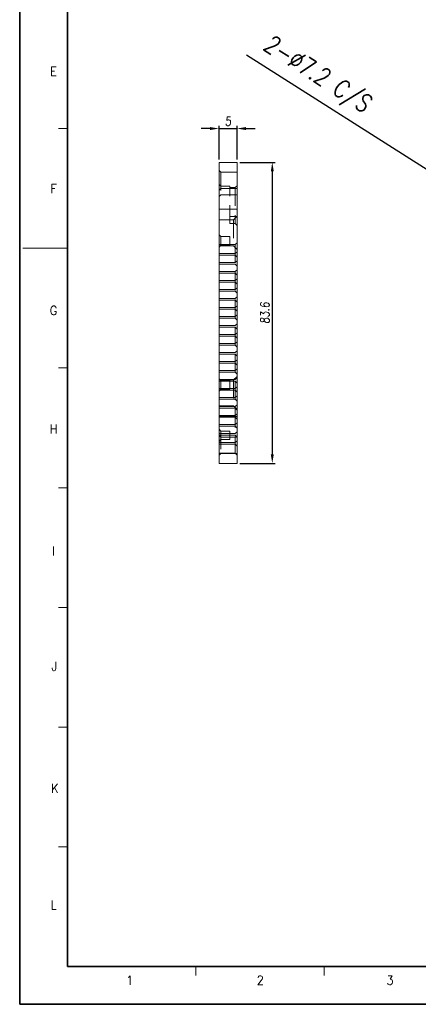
# Model space of a CAD drawing. Header units: millimetres. Extents: x 4497 to 13960, y 12291 to 16372.
# Tile 72 of 217: x 4520 to 4630, y 14978 to 15252. Entities that reach past the tile are written whole.
import ezdxf
from ezdxf.enums import TextEntityAlignment as Align

# ---------------------------------------------------------------- set-up
doc = ezdxf.new("R2010")
doc.units = ezdxf.units.MM
doc.header["$LTSCALE"] = 0.8
doc.header["$PDMODE"] = 3
doc.header["$PDSIZE"] = 0.3125
doc.linetypes.add('HIDDEN', pattern=[9.525, 6.35, -3.175])
doc.layers.get('0').update_dxf_attribs({"linetype": 'CONTINUOUS', "lineweight": 0})
doc.layers.get('Defpoints').update_dxf_attribs({"linetype": 'CONTINUOUS', "lineweight": 0})
doc.layers.add('2', color=3, linetype='CONTINUOUS', lineweight=0)
doc.layers.add('3', color=5, linetype='HIDDEN', lineweight=0)
doc.styles.get("Standard").update_dxf_attribs({"font": 'romans.shx', "width": 0.8, "oblique": 5, "bigfont": 'whgtxt.shx'})
doc.dimstyles.get("Standard").update_dxf_attribs({"dimtxt": 2.5, "dimasz": 2.5, "dimexe": 0.8, "dimexo": 0.8, "dimgap": 0.8, "dimtad": 1, "dimdsep": 46, "dimtxsty": 'Standard', "dimcen": 0, "dimclrd": 3, "dimclre": 3, "dimclrt": 3, "dimazin": 0, "dimtp": 0.001, "dimtm": 0.001, "dimtfac": 1, "dimtmove": 0, "dimatfit": 3, "dimfxl": 0, "dimtolj": 1, "dimarcsym": 0})

# ---------------------------------------------------------------- blocks, each defined once
blk = doc.blocks.new('*D1123')
at = {"layer": '2', "color": 3, "lineweight": -2}
for p, q in [((4582.66, 15241.8), (4647.39, 15200.7)), ((4657.69, 15194.16), (4651.61, 15198.02)), ((4661.91, 15191.48), (4666.13, 15188.8))]:
    blk.add_line(p, q, dxfattribs=at)
at = {"layer": '2', "color": 3}
for points in [[(4647.84, 15201.4), (4646.94, 15199.99), (4651.61, 15198.02)], [(4662.36, 15192.18), (4661.46, 15190.77), (4657.69, 15194.16)]]:
    blk.add_solid(points, dxfattribs=at)
at = {"layer": 'Defpoints', "color": 0}
for p in [(4651.61, 15198.02), (4657.69, 15194.16)]:
    blk.add_point(p, dxfattribs=at)
at = {"layer": '2', "color": 3, "insert": (4601.99, 15235.93), "char_height": 5, "attachment_point": 5, "rotation": 327.5842}
blk.add_mtext('\\A1;2-∅7.2 C/S', dxfattribs=at)
blk = doc.blocks.new('*D1068')
at = {"layer": '2', "color": 3, "lineweight": -2}
for p, q in [((4572.55, 15221.33), (4570.05, 15221.33)), ((4575.05, 15212.73), (4575.05, 15222.13)), ((4575.05, 15221.33), (4580.05, 15221.33)), ((4580.05, 15212.73), (4580.05, 15222.13)), ((4582.55, 15221.33), (4585.05, 15221.33))]:
    blk.add_line(p, q, dxfattribs=at)
at = {"layer": '2', "color": 3}
for points in [[(4572.55, 15221.75), (4572.55, 15220.91), (4575.05, 15221.33)], [(4582.55, 15221.75), (4582.55, 15220.91), (4580.05, 15221.33)]]:
    blk.add_solid(points, dxfattribs=at)
at = {"layer": 'Defpoints', "color": 0}
for p in [(4580.05, 15221.33), (4575.05, 15211.93), (4580.05, 15211.93)]:
    blk.add_point(p, dxfattribs=at)
at = {"layer": '2', "color": 3, "insert": (4577.55, 15223.38), "char_height": 2.5, "attachment_point": 5}
blk.add_mtext('\\A1;5', dxfattribs=at)
blk = doc.blocks.new('*D1069')
at = {"layer": '2', "color": 3, "lineweight": -2}
for p, q in [((4580.85, 15211.93), (4590.62, 15211.93)), ((4589.82, 15209.43), (4589.82, 15130.83)), ((4580.85, 15128.33), (4590.62, 15128.33))]:
    blk.add_line(p, q, dxfattribs=at)
at = {"layer": '2', "color": 3}
for points in [[(4589.41, 15209.43), (4590.24, 15209.43), (4589.82, 15211.93)], [(4589.41, 15130.83), (4590.24, 15130.83), (4589.82, 15128.33)]]:
    blk.add_solid(points, dxfattribs=at)
at = {"layer": 'Defpoints', "color": 0}
for p in [(4580.05, 15211.93), (4580.05, 15128.33), (4589.82, 15128.33)]:
    blk.add_point(p, dxfattribs=at)
at = {"layer": '2', "color": 3, "insert": (4587.77, 15170.13), "char_height": 2.5, "attachment_point": 5, "rotation": 90}
blk.add_mtext('\\A1;83.6', dxfattribs=at)

msp = doc.modelspace()

# ---------------------------------------------------------------- linework, layer by layer
at = {"color": 7, "linetype": 'Continuous', "lineweight": 35}
for q in [(4533.002, 15387.622), (5102.934, 14988.57)]:
    msp.add_line((4533.002, 14988.57), q, dxfattribs=at)
at = {"color": 7, "linetype": 'Continuous'}
for p, q in [((4530.511, 15221.351), (4533.002, 15221.351)), ((4520.548, 15188.096), (4533.002, 15188.096)), ((4530.511, 15154.842), (4533.002, 15154.842)), ((4530.511, 15121.588), (4533.002, 15121.588)), ((4530.511, 15088.333), (4533.002, 15088.333)), ((4530.511, 15055.079), (4533.002, 15055.079)), ((4530.511, 15021.825), (4533.002, 15021.825)), ((4568.623, 14986.079), (4568.623, 14988.57)), ((4604.244, 14986.079), (4604.244, 14988.57))]:
    msp.add_line(p, q, dxfattribs=at)
at = {"lineweight": 15}
for p, q in [((4575.047, 15128.328), (4575.047, 15211.928)), ((4580.047, 15211.928), (4575.047, 15211.928)), ((4580.047, 15211.928), (4580.047, 15128.328)), ((4580.047, 15198.928), (4575.047, 15198.928)), ((4580.047, 15141.328), (4575.047, 15141.328)), ((4580.047, 15128.328), (4575.047, 15128.328))]:
    msp.add_line(p, q, dxfattribs=at)
at = {"color": 7, "linetype": 'Continuous', "lineweight": 35}
msp.add_lwpolyline([(4519.723, 14978.096), (5113.723, 14978.096), (5113.723, 15398.096), (4519.723, 15398.096)], close=True, dxfattribs=at)
at = {"layer": '3'}
for p, q in [((4575.547, 15209.178), (4575.047, 15209.678)), ((4575.547, 15209.178), (4575.547, 15202.928)), ((4580.047, 15209.178), (4575.547, 15209.178)), ((4580.047, 15209.177), (4580.047, 15204.678)), ((4575.547, 15205.328), (4575.047, 15205.828)), ((4578.047, 15205.328), (4575.547, 15205.328)), ((4578.047, 15202.928), (4578.047, 15205.327)), ((4578.047, 15194.928), (4578.047, 15204.928)), ((4579.547, 15204.928), (4578.047, 15204.928)), ((4580.047, 15205.428), (4579.547, 15204.928)), ((4579.547, 15204.928), (4579.547, 15194.928)), ((4575.547, 15204.678), (4575.047, 15204.178)), ((4575.547, 15202.928), (4575.047, 15202.428)), ((4580.047, 15204.678), (4575.547, 15204.678)), ((4578.047, 15202.928), (4575.547, 15202.928)), ((4580.047, 15202.928), (4578.047, 15202.928)), ((4580.047, 15196.928), (4578.047, 15196.928)), ((4580.047, 15196.953), (4579.047, 15195.953)), ((4579.047, 15195.953), (4575.047, 15195.953)), ((4579.547, 15194.928), (4578.047, 15194.928)), ((4579.047, 15195.953), (4579.047, 15188.753)), ((4580.047, 15194.428), (4579.547, 15194.928)), ((4575.547, 15191.328), (4575.047, 15191.828)), ((4575.547, 15191.328), (4575.547, 15188.928)), ((4578.047, 15191.328), (4575.547, 15191.328)), ((4578.047, 15188.928), (4578.047, 15191.327)), ((4575.047, 15131.128), (4575.047, 15189.128)), ((4575.047, 15189.128), (4579.547, 15189.128)), ((4575.547, 15188.928), (4575.047, 15188.428)), ((4579.047, 15188.753), (4575.047, 15188.753)), ((4578.047, 15188.928), (4575.547, 15188.928)), ((4579.047, 15188.753), (4580.047, 15187.753)), ((4579.547, 15189.128), (4580.047, 15189.628)), ((4579.547, 15189.128), (4579.547, 15131.128)), ((4575.047, 15186.628), (4579.547, 15186.628)), ((4575.047, 15186.128), (4579.547, 15186.128)), ((4579.547, 15186.628), (4580.047, 15187.128)), ((4579.547, 15186.128), (4580.047, 15185.628)), ((4575.047, 15184.128), (4579.547, 15184.128)), ((4575.047, 15183.628), (4579.547, 15183.628)), ((4579.547, 15184.128), (4580.047, 15184.628)), ((4579.547, 15183.628), (4580.047, 15183.128)), ((4575.047, 15181.628), (4579.547, 15181.628)), ((4575.047, 15181.128), (4579.547, 15181.128)), ((4579.547, 15181.628), (4580.047, 15182.128)), ((4579.547, 15181.128), (4580.047, 15180.628)), ((4575.047, 15179.128), (4579.547, 15179.128)), ((4575.047, 15178.628), (4579.547, 15178.628)), ((4579.547, 15179.128), (4580.047, 15179.628)), ((4579.547, 15178.628), (4580.047, 15178.128)), ((4575.047, 15176.628), (4579.547, 15176.628)), ((4575.047, 15176.128), (4579.547, 15176.128)), ((4579.547, 15176.628), (4580.047, 15177.128)), ((4579.547, 15176.128), (4580.047, 15175.628)), ((4575.047, 15174.128), (4579.547, 15174.128)), ((4575.047, 15173.628), (4579.547, 15173.628)), ((4579.547, 15174.128), (4580.047, 15174.628)), ((4579.547, 15173.628), (4580.047, 15173.128)), ((4579.547, 15171.628), (4580.047, 15172.128)), ((4575.047, 15171.628), (4579.547, 15171.628)), ((4575.047, 15171.128), (4579.547, 15171.128)), ((4579.547, 15171.128), (4580.047, 15170.628)), ((4579.547, 15169.128), (4580.047, 15169.628)), ((4575.047, 15169.128), (4579.547, 15169.128)), ((4575.047, 15168.628), (4579.547, 15168.628)), ((4575.047, 15166.628), (4579.547, 15166.628)), ((4579.547, 15168.628), (4580.047, 15168.128)), ((4579.547, 15166.628), (4580.047, 15167.128)), ((4575.047, 15166.128), (4579.547, 15166.128)), ((4575.047, 15164.128), (4579.547, 15164.128)), ((4579.547, 15166.128), (4580.047, 15165.628)), ((4579.547, 15164.128), (4580.047, 15164.628)), ((4575.047, 15163.628), (4579.547, 15163.628)), ((4575.047, 15161.628), (4579.547, 15161.628)), ((4579.547, 15163.628), (4580.047, 15163.128)), ((4579.547, 15161.628), (4580.047, 15162.128)), ((4575.047, 15161.128), (4579.547, 15161.128)), ((4575.047, 15159.128), (4579.547, 15159.128)), ((4575.047, 15158.628), (4579.547, 15158.628)), ((4579.547, 15161.128), (4580.047, 15160.628)), ((4579.547, 15159.128), (4580.047, 15159.628)), ((4579.547, 15158.628), (4580.047, 15158.128)), ((4575.047, 15156.628), (4579.547, 15156.628)), ((4575.047, 15156.128), (4579.547, 15156.128)), ((4579.547, 15156.628), (4580.047, 15157.128)), ((4579.547, 15156.128), (4580.047, 15155.628)), ((4575.047, 15154.128), (4579.547, 15154.128)), ((4575.047, 15153.628), (4579.547, 15153.628)), ((4579.547, 15154.128), (4580.047, 15154.628)), ((4579.547, 15153.628), (4580.047, 15153.128)), ((4575.547, 15151.328), (4575.047, 15151.828)), ((4575.047, 15151.628), (4579.547, 15151.628)), ((4579.047, 15151.503), (4575.047, 15151.503)), ((4575.047, 15151.128), (4579.547, 15151.128)), ((4578.047, 15151.328), (4575.547, 15151.328)), ((4575.547, 15151.328), (4575.547, 15148.928)), ((4578.047, 15148.928), (4578.047, 15151.327)), ((4580.047, 15152.503), (4579.047, 15151.503)), ((4579.047, 15151.503), (4579.047, 15144.303)), ((4579.547, 15151.628), (4580.047, 15152.128)), ((4579.547, 15151.128), (4580.047, 15150.628)), ((4575.047, 15149.128), (4579.547, 15149.128)), ((4575.547, 15148.928), (4575.047, 15148.428)), ((4575.047, 15148.628), (4579.547, 15148.628)), ((4578.047, 15148.928), (4575.547, 15148.928)), ((4579.547, 15149.128), (4580.047, 15149.628)), ((4579.547, 15148.628), (4580.047, 15148.128)), ((4575.047, 15146.628), (4579.547, 15146.628)), ((4575.047, 15146.128), (4579.547, 15146.128)), ((4579.547, 15146.628), (4580.047, 15147.128)), ((4579.547, 15146.128), (4580.047, 15145.628)), ((4579.047, 15144.303), (4575.047, 15144.303)), ((4575.047, 15144.128), (4579.547, 15144.128)), ((4575.047, 15143.628), (4579.547, 15143.628)), ((4579.047, 15144.303), (4580.047, 15143.303)), ((4579.547, 15144.128), (4580.047, 15144.628)), ((4579.547, 15143.628), (4580.047, 15143.128)), ((4579.547, 15141.628), (4580.047, 15142.128)), ((4575.047, 15141.628), (4579.547, 15141.628)), ((4575.047, 15141.128), (4579.547, 15141.128)), ((4579.547, 15141.128), (4580.047, 15140.628)), ((4579.547, 15139.128), (4580.047, 15139.628)), ((4575.047, 15139.128), (4579.547, 15139.128)), ((4575.047, 15138.628), (4579.547, 15138.628)), ((4575.547, 15137.328), (4575.047, 15137.828)), ((4575.047, 15136.628), (4579.547, 15136.628)), ((4578.047, 15137.328), (4575.547, 15137.328)), ((4575.547, 15137.328), (4575.547, 15131.078)), ((4578.047, 15134.928), (4578.047, 15137.327)), ((4579.547, 15138.628), (4580.047, 15138.128)), ((4579.547, 15136.628), (4580.047, 15137.128)), ((4575.047, 15136.128), (4579.547, 15136.128)), ((4575.547, 15135.578), (4575.047, 15136.078)), ((4575.547, 15134.928), (4575.047, 15134.428)), ((4575.047, 15134.128), (4579.547, 15134.128)), ((4580.047, 15135.578), (4575.547, 15135.578)), ((4578.047, 15134.928), (4575.547, 15134.928)), ((4579.547, 15136.128), (4580.047, 15135.628)), ((4579.547, 15134.128), (4580.047, 15134.628)), ((4580.047, 15135.577), (4580.047, 15131.078)), ((4575.047, 15133.628), (4579.547, 15133.628)), ((4575.047, 15131.128), (4579.547, 15131.128)), ((4575.547, 15131.078), (4575.047, 15130.578)), ((4580.047, 15131.078), (4575.547, 15131.078)), ((4579.547, 15133.628), (4580.047, 15133.128)), ((4579.547, 15131.128), (4580.047, 15130.628))]:
    msp.add_line(p, q, dxfattribs=at)

# ---------------------------------------------------------------- texts
at = {"color": 7, "linetype": 'Continuous', "width": 0.933333}
for s, p in [('E', (4529.139, 15237.241)), ('F', (4529.139, 15204.66)), ('G', (4529.139, 15170.805)), ('H', (4529.139, 15137.86)), ('I', (4529.139, 15104.005)), ('J', (4529.321, 15071.971)), ('K', (4529.503, 15038.116)), ('L', (4529.139, 15005.717)), ('1', (4550.253, 14984.785)), ('2', (4586.474, 14984.785)), ('3', (4622.513, 14984.785))]:
    msp.add_text(s, height=2.491, dxfattribs=at).set_placement(p, align=Align.MIDDLE_CENTER)

# ---------------------------------------------------------------- dimensions: what is measured, and where the dimension line sits
at = {"layer": '2'}
dim = msp.add_diameter_dim_2p(p1=(4657.689, 15194.156), p2=(4651.611, 15198.015), text='2-<> C/S', dimstyle='Standard', override={"dimscale": 2, "dimazin": 2}, dxfattribs=at)
dim.commit()
dim.dimension.update_dxf_attribs({"geometry": '*D1123', "text_midpoint": (4599.092, 15231.365), "dimtype": 163})
dim = msp.add_linear_dim(base=(4580.047, 15221.331), p1=(4575.047, 15211.928), p2=(4580.047, 15211.928), dimstyle='Standard', override={"dimazin": 2}, dxfattribs=at)
dim.commit()
dim.dimension.update_dxf_attribs({"geometry": '*D1068', "text_midpoint": (4577.547, 15223.381)})
dim = msp.add_linear_dim(base=(4589.822, 15128.328), p1=(4580.047, 15211.928), p2=(4580.047, 15128.328), angle=90, dimstyle='Standard', override={"dimazin": 2}, dxfattribs=at)
dim.commit()
dim.dimension.update_dxf_attribs({"geometry": '*D1069', "text_midpoint": (4587.772, 15170.128)})

doc.saveas('drawing.dxf')
